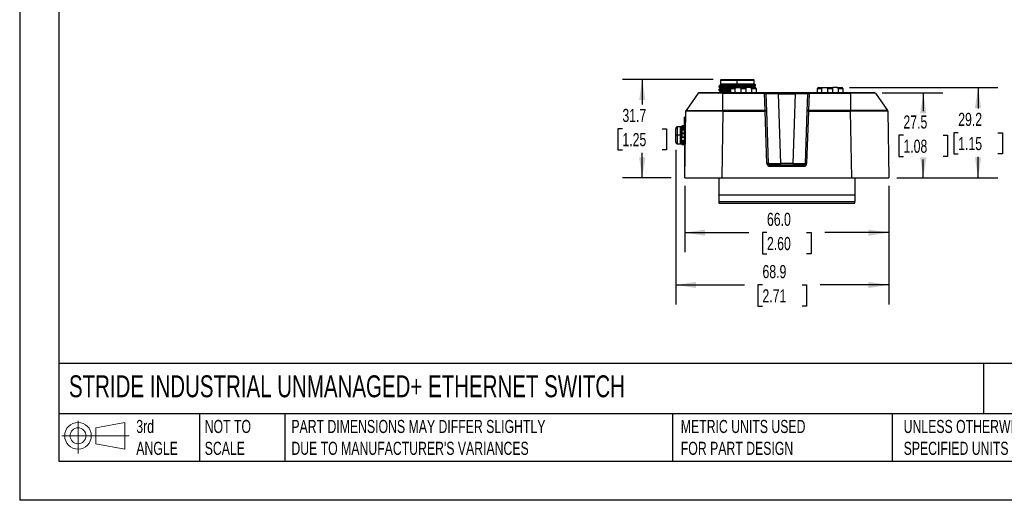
# Model space of a CAD drawing. Header units: millimetres. Extents: x 0 to 559, y 0 to 432.
# Tile 1 of 21: x 0 to 318, y 0 to 155. Entities that reach past the tile are written whole.
import ezdxf

# ---------------------------------------------------------------- set-up
doc = ezdxf.new("R2010")
doc.units = ezdxf.units.MM
doc.header["$LTSCALE"] = 2
doc.linetypes.add('CENTERX2', pattern=[20.32, 12.7, -2.54, 2.54, -2.54])
doc.layers.add('DIMENSIONS', color=140, linetype='Continuous', lineweight=25)
doc.layers.add('TEXT', color=140, linetype='Continuous', lineweight=25)
doc.layers.add('SLD-DEFPOINTS', color=7, linetype='Continuous')
doc.styles.add('SLDTEXTSTYLE0', font='TXT', dxfattribs={"width": 0.7})
doc.dimstyles.new('SLDDIMSTYLE0', dxfattribs={"dimtxt": 4.316016, "dimasz": 6.604, "dimexe": 0, "dimexo": 0.0625, "dimgap": 1.079004, "dimtad": 0, "dimtih": 1, "dimtoh": 1, "dimdec": 1, "dimrnd": 1e-09, "dimzin": 12, "dimdsep": 46, "dimtxsty": 'SLDTEXTSTYLE0', "dimsah": 1, "dimcen": 0.09, "dimadec": 0, "dimazin": 3, "dimtfac": 1, "dimtdec": 1, "dimtofl": 0, "dimtmove": 0, "dimatfit": 3, "dimfxl": 0, "dimfrac": 2, "dimtolj": 1, "dimtzin": 12, "dimarcsym": 0})
doc.dimstyles.new('SLDDIMSTYLE1', dxfattribs={"dimtxt": 4.316016, "dimasz": 6.604, "dimexe": 0, "dimexo": 0.0625, "dimgap": 1.079004, "dimtad": 0, "dimtih": 1, "dimtoh": 1, "dimdec": 1, "dimrnd": 1e-09, "dimzin": 4, "dimdsep": 46, "dimtxsty": 'SLDTEXTSTYLE0', "dimsah": 1, "dimcen": 0.09, "dimadec": 0, "dimazin": 1, "dimtfac": 1, "dimtdec": 1, "dimtofl": 0, "dimtmove": 0, "dimatfit": 3, "dimfxl": 0, "dimfrac": 2, "dimtolj": 1, "dimtzin": 12, "dimarcsym": 0})

# ---------------------------------------------------------------- blocks, each defined once
blk = doc.blocks.new('Block11')
at = {"color": 7, "linetype": 'Continuous', "lineweight": 18}
for p, q in [((5.18, 10.62), (5.18, 0)), ((10.96, 8.33), (20.35, 10.06)), ((20.35, 10.06), (20.35, 1.46)), ((10.96, 3.19), (10.96, 8.33)), ((0, 5.76), (21.75, 5.76)), ((10.96, 3.19), (20.35, 1.46))]:
    blk.add_line(p, q, dxfattribs=at)
for radius in [4.3, 2.57]:
    blk.add_circle((5.18, 5.76), radius, dxfattribs=at)
blk = doc.blocks.new('Block12')
at = {"layer": 'SLD-DEFPOINTS'}
blk.add_blockref('Block11', (0, 0), dxfattribs=at)
blk = doc.blocks.new('_D')
at = {"layer": 'DIMENSIONS'}
for p, q in [((212.07, 113.3), (212.07, 63.27)), ((280.97, 101.7), (280.97, 63.27)), ((212.07, 69.62), (234.26, 69.62)), ((240.11, 69.62), (238.66, 69.62)), ((238.66, 69.62), (238.66, 62.76)), ((252.93, 69.62), (254.38, 69.62)), ((254.38, 69.62), (254.38, 62.76)), ((280.97, 69.62), (258.78, 69.62)), ((238.66, 62.76), (240.11, 62.76)), ((254.38, 62.76), (252.93, 62.76))]:
    blk.add_line(p, q, dxfattribs=at)
for points in [[(212.07, 69.62), (218.67, 68.61), (218.67, 70.64)], [(280.97, 69.62), (274.36, 70.64), (274.36, 68.61)]]:
    blk.add_solid(points, dxfattribs=at)
at = {"layer": 'DIMENSIONS', "char_height": 4.233, "attachment_point": 1, "style": 'SLDTEXTSTYLE0'}
for s, insert in [('68.9', (240.11, 76.05)), ('2.71', (240.11, 68.22))]:
    blk.add_mtext(s, dxfattribs=dict(at, insert=insert))
blk = doc.blocks.new('_D_1')
at = {"layer": 'DIMENSIONS'}
for p, q in [((214.97, 101.7), (214.97, 80.19)), ((280.97, 101.7), (280.97, 80.19)), ((214.97, 86.54), (235.71, 86.54)), ((241.56, 86.54), (240.11, 86.54)), ((240.11, 86.54), (240.11, 79.68)), ((254.38, 86.54), (255.83, 86.54)), ((255.83, 86.54), (255.83, 79.68)), ((280.97, 86.54), (260.23, 86.54)), ((240.11, 79.68), (241.56, 79.68)), ((255.83, 79.68), (254.38, 79.68))]:
    blk.add_line(p, q, dxfattribs=at)
for points in [[(214.97, 86.54), (221.57, 85.52), (221.57, 87.55)], [(280.97, 86.54), (274.36, 87.55), (274.36, 85.52)]]:
    blk.add_solid(points, dxfattribs=at)
at = {"layer": 'DIMENSIONS', "char_height": 4.233, "attachment_point": 1, "style": 'SLDTEXTSTYLE0'}
for s, insert in [('66.0', (241.56, 92.96)), ('2.60', (241.56, 85.13))]:
    blk.add_mtext(s, dxfattribs=dict(at, insert=insert))
blk = doc.blocks.new('_D_2')
at = {"layer": 'DIMENSIONS'}
for p, q in [((224.18, 135.99), (194.89, 135.99)), ((201.24, 135.99), (201.24, 127.94)), ((194.83, 120.12), (193.38, 120.12)), ((193.38, 120.12), (193.38, 113.26)), ((207.66, 120.12), (209.11, 120.12)), ((209.11, 120.12), (209.11, 113.26)), ((193.38, 113.26), (194.83, 113.26)), ((201.24, 104.24), (201.24, 112.29)), ((209.11, 113.26), (207.66, 113.26)), ((210.54, 104.24), (194.89, 104.24))]:
    blk.add_line(p, q, dxfattribs=at)
for points in [[(201.24, 135.99), (200.23, 129.39), (202.26, 129.39)], [(201.24, 104.24), (202.26, 110.85), (200.23, 110.85)]]:
    blk.add_solid(points, dxfattribs=at)
at = {"layer": 'DIMENSIONS', "char_height": 4.233, "attachment_point": 1, "style": 'SLDTEXTSTYLE0'}
for s, insert in [('31.7', (194.83, 126.54)), ('1.25', (194.83, 118.72))]:
    blk.add_mtext(s, dxfattribs=dict(at, insert=insert))
blk = doc.blocks.new('_D_3')
at = {"layer": 'DIMENSIONS'}
for p, q in [((278.82, 131.74), (298.44, 131.74)), ((292.09, 131.74), (292.09, 125.82)), ((285.67, 117.99), (284.22, 117.99)), ((284.22, 117.99), (284.22, 111.13)), ((298.5, 117.99), (299.95, 117.99)), ((299.95, 117.99), (299.95, 111.13)), ((284.22, 111.13), (285.67, 111.13)), ((292.09, 104.24), (292.09, 110.17)), ((299.95, 111.13), (298.5, 111.13)), ((283.51, 104.24), (298.44, 104.24))]:
    blk.add_line(p, q, dxfattribs=at)
for points in [[(292.09, 131.74), (291.07, 125.14), (293.1, 125.14)], [(292.09, 104.24), (293.1, 110.85), (291.07, 110.85)]]:
    blk.add_solid(points, dxfattribs=at)
at = {"layer": 'DIMENSIONS', "char_height": 4.233, "attachment_point": 1, "style": 'SLDTEXTSTYLE0'}
for s, insert in [('27.5', (285.67, 124.42)), ('1.08', (285.67, 116.59))]:
    blk.add_mtext(s, dxfattribs=dict(at, insert=insert))
blk = doc.blocks.new('_D_4')
at = {"layer": 'DIMENSIONS'}
for p, q in [((268.28, 133.44), (316.15, 133.44)), ((309.8, 133.44), (309.8, 126.67)), ((303.38, 118.84), (301.93, 118.84)), ((301.93, 118.84), (301.93, 111.98)), ((316.21, 118.84), (317.66, 118.84)), ((317.66, 118.84), (317.66, 111.98)), ((301.93, 111.98), (303.38, 111.98)), ((317.66, 111.98), (316.21, 111.98)), ((309.8, 104.24), (309.8, 111.02)), ((283.51, 104.24), (316.15, 104.24))]:
    blk.add_line(p, q, dxfattribs=at)
for points in [[(309.8, 133.44), (308.78, 126.84), (310.81, 126.84)], [(309.8, 104.24), (310.81, 110.85), (308.78, 110.85)]]:
    blk.add_solid(points, dxfattribs=at)
at = {"layer": 'DIMENSIONS', "char_height": 4.233, "attachment_point": 1, "style": 'SLDTEXTSTYLE0'}
for s, insert in [('29.2', (303.38, 125.27)), ('1.15', (303.38, 117.44))]:
    blk.add_mtext(s, dxfattribs=dict(at, insert=insert))

msp = doc.modelspace()

# ---------------------------------------------------------------- linework, layer by layer
at = {"color": 7, "linetype": 'Continuous'}
for p in [(0, 431.81), (558.8, 0.01)]:
    msp.add_line(p, (0, 0.01), dxfattribs=at)
for p, q in [((225.97, 133.84), (225.97, 133.64)), ((226.52, 134.49), (226.4, 134.42)), ((226.4, 134.39), (226.46, 134.36)), ((226.72, 135.99), (226.52, 135.79)), ((226.52, 135.79), (226.52, 134.49)), ((226.52, 135.79), (231.97, 135.79)), ((231.97, 134.49), (226.52, 134.49)), ((226.72, 135.99), (237.22, 135.99)), ((231.97, 134.49), (231.97, 135.79)), ((231.97, 135.79), (237.42, 135.79)), ((232.15, 134.49), (231.97, 134.49)), ((237.42, 134.49), (232.15, 134.49)), ((234.97, 134.18), (234.73, 134.45)), ((237.95, 134.18), (234.97, 134.18)), ((237.42, 135.79), (237.22, 135.99)), ((237.42, 134.49), (237.42, 135.79)), ((237.97, 134.18), (237.42, 134.49)), ((219.33, 131.57), (215.42, 125.99)), ((219.33, 131.57), (215.42, 125.99)), ((219.72, 131.74), (220.6, 131.74)), ((224.98, 131.74), (227.32, 131.74)), ((225.97, 132.84), (225.97, 132.64)), ((225.97, 131.84), (225.97, 131.74)), ((226.48, 133.36), (226.48, 133.36)), ((227.34, 131.74), (227.34, 131.57)), ((240.77, 131.74), (227.34, 131.74)), ((227.34, 125.99), (227.34, 131.57)), ((227.34, 131.57), (240.77, 131.57)), ((229.89, 133.14), (231.32, 133.14)), ((229.89, 131.74), (229.89, 133.14)), ((230.19, 133.44), (231.81, 133.44)), ((231.32, 131.74), (231.32, 133.14)), ((231.81, 133.44), (233.08, 133.44)), ((233.08, 133.44), (234.86, 133.44)), ((233.08, 133.14), (233.08, 133.44)), ((233.08, 133.14), (234.86, 133.14)), ((233.08, 133.14), (233.08, 131.74)), ((236.12, 133.44), (234.86, 133.44)), ((234.86, 131.74), (234.86, 133.14)), ((236.12, 133.44), (237.74, 133.44)), ((236.61, 133.14), (236.61, 131.74)), ((236.61, 133.14), (238.04, 133.14)), ((238.04, 133.14), (238.04, 131.74)), ((240.77, 131.74), (240.77, 131.57)), ((240.77, 131.74), (241.12, 131.74)), ((240.96, 125.99), (240.77, 131.57)), ((241.17, 131.36), (241.36, 125.77)), ((241.7, 131.74), (242.96, 131.74)), ((245.16, 131.74), (245.16, 131.36)), ((250.77, 131.74), (245.16, 131.74)), ((245.16, 131.36), (245.95, 108.88)), ((245.16, 131.36), (250.77, 131.36)), ((249.99, 108.88), (250.77, 131.36)), ((250.77, 131.74), (250.77, 131.36)), ((252.98, 131.74), (253.35, 131.74)), ((254.58, 125.77), (254.77, 131.36)), ((255.17, 131.57), (254.98, 125.99)), ((255.01, 131.74), (255.17, 131.74)), ((255.17, 131.57), (255.17, 131.74)), ((268.59, 131.74), (255.17, 131.74)), ((255.17, 131.57), (268.59, 131.57)), ((257.89, 133.14), (259.32, 133.14)), ((257.89, 131.74), (257.89, 133.14)), ((258.19, 133.44), (259.81, 133.44)), ((259.32, 131.74), (259.32, 133.14)), ((259.81, 133.44), (261.08, 133.44)), ((261.08, 133.44), (262.86, 133.44)), ((261.08, 133.14), (261.08, 133.44)), ((261.08, 133.14), (261.08, 131.74)), ((261.08, 133.14), (262.86, 133.14)), ((264.12, 133.44), (262.86, 133.44)), ((262.86, 131.74), (262.86, 133.14)), ((264.12, 133.44), (265.74, 133.44)), ((264.61, 133.14), (264.61, 131.74)), ((264.61, 133.14), (266.04, 133.14)), ((266.04, 133.14), (266.04, 131.74)), ((268.59, 131.74), (270.96, 131.74)), ((268.59, 131.57), (268.59, 125.99)), ((275.33, 131.74), (276.22, 131.74)), ((276.61, 131.57), (280.52, 125.99)), ((214.97, 104.24), (215.34, 125.76)), ((214.97, 104.24), (215.34, 125.76)), ((215.32, 124.33), (215.34, 125.67)), ((227.34, 125.76), (226.97, 104.24)), ((240.96, 125.99), (227.34, 125.99)), ((227.34, 125.76), (240.96, 125.76)), ((240.96, 125.99), (240.96, 125.76)), ((241.55, 108.87), (240.96, 125.76)), ((241.36, 125.77), (241.95, 108.88)), ((253.99, 108.88), (254.58, 125.77)), ((254.98, 125.76), (254.39, 108.87)), ((254.98, 125.76), (254.98, 125.99)), ((268.59, 125.99), (254.98, 125.99)), ((254.98, 125.76), (268.59, 125.76)), ((268.97, 104.24), (268.59, 125.76)), ((280.59, 125.76), (280.97, 104.24)), ((280.59, 125.76), (280.97, 104.24)), ((280.59, 125.67), (280.62, 124.33)), ((214.77, 121.01), (214.17, 121.01)), ((214.17, 121.01), (214.77, 121.01)), ((214.17, 120.64), (214.17, 121.01)), ((214.17, 121.01), (214.17, 121.01)), ((214.77, 121.01), (214.77, 120.64)), ((214.77, 121.01), (214.77, 121.01)), ((214.87, 119.39), (214.87, 123.89)), ((215.31, 123.89), (214.87, 123.89)), ((212.07, 117.99), (212.07, 120.14)), ((212.07, 115.84), (212.07, 117.99)), ((212.67, 117.99), (212.07, 117.99)), ((213.47, 120.74), (212.67, 120.74)), ((212.67, 117.99), (212.67, 120.74)), ((213.47, 117.99), (212.67, 117.99)), ((212.67, 115.24), (212.67, 117.99)), ((213.47, 120.74), (213.47, 117.99)), ((213.47, 117.99), (214.07, 117.99)), ((213.47, 117.99), (213.47, 115.24)), ((214.07, 120.55), (214.07, 120.91)), ((214.07, 120.29), (214.07, 120.55)), ((214.07, 120.15), (214.07, 120.29)), ((214.07, 119.99), (214.07, 120.15)), ((214.07, 119.56), (214.07, 119.99)), ((214.07, 118.69), (214.07, 119.56)), ((214.07, 118.49), (214.07, 118.69)), ((214.07, 118.46), (214.07, 118.49)), ((214.07, 117.99), (214.07, 118.46)), ((214.07, 117.53), (214.07, 117.99)), ((214.17, 120.62), (214.17, 120.64)), ((214.17, 120.64), (214.77, 120.64)), ((214.17, 120.55), (214.17, 120.62)), ((214.17, 120.48), (214.17, 120.55)), ((214.17, 120.48), (214.77, 120.49)), ((214.17, 120.22), (214.17, 120.48)), ((214.77, 120.22), (214.17, 120.22)), ((214.17, 120.15), (214.17, 120.22)), ((214.17, 120.07), (214.17, 120.15)), ((214.77, 120.07), (214.17, 120.07)), ((214.17, 119.66), (214.17, 120.07)), ((214.77, 119.66), (214.17, 119.66)), ((214.17, 119.66), (214.17, 119.61)), ((214.17, 118.72), (214.17, 119.61)), ((214.77, 119.61), (214.17, 119.61)), ((214.17, 118.69), (214.17, 118.72)), ((214.77, 118.72), (214.17, 118.72)), ((214.17, 118.59), (214.17, 118.69)), ((214.17, 118.59), (214.77, 118.59)), ((214.17, 118.47), (214.17, 118.59)), ((214.77, 118.47), (214.17, 118.47)), ((214.17, 117.51), (214.17, 118.47)), ((214.77, 120.64), (214.77, 120.48)), ((214.77, 120.47), (214.77, 120.22)), ((214.77, 120.22), (214.77, 120.07)), ((214.77, 120.07), (214.77, 119.66)), ((214.77, 119.66), (214.77, 119.61)), ((214.77, 119.61), (214.77, 118.72)), ((214.87, 119), (214.77, 119)), ((214.77, 118.72), (214.77, 118.59)), ((214.77, 118.59), (214.77, 118.47)), ((214.77, 118.47), (214.77, 117.51)), ((214.87, 119.39), (214.87, 105.39)), ((214.87, 119.39), (215.23, 119.39)), ((212.67, 115.24), (213.47, 115.24)), ((214.07, 117.49), (214.07, 117.53)), ((214.07, 117.29), (214.07, 117.49)), ((214.07, 117.27), (214.07, 117.29)), ((214.77, 117.27), (214.07, 117.27)), ((214.07, 116.35), (214.07, 117.27)), ((214.07, 116), (214.07, 116.32)), ((214.07, 115.84), (214.07, 116)), ((214.07, 115.69), (214.07, 115.84)), ((214.07, 115.44), (214.07, 115.69)), ((214.07, 115.08), (214.07, 115.44)), ((214.17, 117.39), (214.17, 117.51)), ((214.17, 117.51), (214.77, 117.51)), ((214.77, 117.39), (214.17, 117.39)), ((214.17, 116.27), (214.77, 116.27)), ((214.17, 115.92), (214.17, 116.23)), ((214.77, 115.92), (214.17, 115.92)), ((214.17, 115.83), (214.17, 115.92)), ((214.17, 115.77), (214.17, 115.83)), ((214.17, 115.51), (214.17, 115.77)), ((214.17, 115.77), (214.77, 115.77)), ((214.17, 115.44), (214.17, 115.51)), ((214.77, 115.51), (214.17, 115.51)), ((214.17, 115.37), (214.17, 115.44)), ((214.17, 115.35), (214.17, 115.37)), ((214.77, 115.35), (214.17, 115.35)), ((214.17, 114.98), (214.17, 115.35)), ((214.17, 114.98), (214.77, 114.98)), ((214.77, 114.98), (214.17, 114.98)), ((214.17, 114.98), (214.17, 114.98)), ((214.77, 117.51), (214.77, 117.39)), ((214.77, 117.27), (214.77, 117.39)), ((214.77, 117.27), (214.77, 116.27)), ((214.77, 116.98), (214.87, 116.98)), ((214.77, 116.27), (214.77, 115.92)), ((214.77, 115.92), (214.77, 115.77)), ((214.77, 115.77), (214.77, 115.51)), ((214.77, 115.51), (214.77, 115.35)), ((214.77, 115.35), (214.77, 114.98)), ((214.77, 114.98), (214.77, 114.98)), ((242.45, 108), (242.45, 108.39)), ((253.49, 108.39), (242.45, 108.39)), ((245.95, 108.88), (245.95, 108.39)), ((249.99, 108.88), (245.95, 108.88)), ((253.49, 108), (253.49, 108.39)), ((242.45, 108), (253.49, 108)), ((214.97, 104.24), (215.11, 104.24)), ((215.17, 104.24), (215.47, 104.24)), ((215.97, 104.24), (216.74, 104.24)), ((225.97, 104.24), (225.97, 98.79)), ((226.97, 104.24), (268.97, 104.24)), ((269.97, 104.24), (269.97, 98.79)), ((280.47, 104.24), (280.77, 104.24)), ((225.97, 98.79), (269.97, 98.79)), ((225.97, 98.62), (225.97, 98.79)), ((269.97, 98.79), (269.97, 98.62)), ((269.97, 98.62), (225.97, 98.62)), ((225.97, 98.62), (225.97, 96.56)), ((225.97, 96.56), (225.97, 96.09)), ((225.97, 96.56), (269.97, 96.56)), ((225.97, 96.09), (269.97, 96.09)), ((269.97, 98.62), (269.97, 96.56)), ((269.97, 96.09), (269.97, 96.56))]:
    msp.add_line(p, q)
at = {"flags": 128}
for points in [[(226.46, 134.13), (226.21, 133.99), (225.97, 133.85)], [(237.94, 134.14), (237.92, 134.13), (237.73, 134.1), (237.38, 134.07), (236.9, 134.05), (236.28, 134.02), (235.56, 134), (234.74, 133.97), (233.85, 133.95), (232.92, 133.92), (231.95, 133.89), (230.99, 133.87), (230.05, 133.84), (229.17, 133.82), (228.35, 133.79), (227.63, 133.77), (227.02, 133.74), (226.54, 133.72), (226.2, 133.69), (226.01, 133.66), (225.98, 133.64)], [(226.47, 134.36), (226.45, 134.36), (226.51, 134.39), (226.76, 134.42), (227.19, 134.45)], [(226.45, 134.36), (226.5, 134.31), (226.52, 134.24)], [(226.52, 134.24), (226.5, 134.18), (226.45, 134.13)], [(226.48, 133.36), (226.45, 133.37), (226.58, 133.4), (226.9, 133.43), (227.4, 133.46), (228.07, 133.49), (228.87, 133.52), (229.77, 133.55), (230.76, 133.58), (231.79, 133.61), (232.83, 133.64), (233.83, 133.67), (234.77, 133.7), (235.61, 133.73), (236.32, 133.76), (236.88, 133.79), (237.27, 133.82), (237.46, 133.85), (237.47, 133.86)], [(234.73, 134.45), (233.71, 134.42), (232.63, 134.39), (231.52, 134.36), (230.42, 134.32), (229.39, 134.29), (228.46, 134.26), (227.68, 134.23), (227.07, 134.2), (226.66, 134.16), (226.46, 134.13), (226.47, 134.13)], [(237.42, 133.74), (237.42, 133.74), (237.31, 133.71), (237, 133.68), (236.5, 133.65), (235.82, 133.62), (235, 133.59), (234.05, 133.56), (233.03, 133.53), (231.97, 133.49)], [(237.42, 133.74), (237.44, 133.81), (237.48, 133.86)], [(237.48, 133.63), (237.44, 133.68), (237.42, 133.74)], [(237.48, 133.86), (237.72, 134), (237.96, 134.14)], [(227.34, 131.57), (225.78, 131.57), (224.28, 131.57), (222.89, 131.57), (221.68, 131.57), (220.68, 131.57), (219.94, 131.57), (219.48, 131.57), (219.33, 131.57)], [(227.34, 131.74), (226.34, 131.74), (225.35, 131.74), (224.4, 131.74), (223.5, 131.74), (222.66, 131.74), (221.91, 131.74), (221.25, 131.74), (220.69, 131.74), (220.24, 131.74), (219.92, 131.74), (219.72, 131.74), (219.66, 131.74)], [(226.46, 133.13), (226.22, 132.99), (225.97, 132.85)], [(225.97, 132.64), (226.21, 132.5), (226.46, 132.36)], [(226.45, 132.13), (226.21, 131.99), (225.97, 131.85)], [(225.98, 133.64), (226.22, 133.5), (226.46, 133.36)], [(225.98, 132.85), (225.98, 132.85), (226.09, 132.88), (226.34, 132.9), (226.72, 132.92), (227.22, 132.95), (227.83, 132.97), (228.53, 133), (229.31, 133.02), (229.93, 133.04)], [(226.45, 133.36), (226.5, 133.31), (226.52, 133.24)], [(226.52, 133.24), (226.5, 133.18), (226.45, 133.13)], [(226.45, 132.36), (226.5, 132.31), (226.52, 132.24)], [(226.52, 132.24), (226.5, 132.18), (226.45, 132.13)], [(231.97, 133.49), (230.91, 133.46), (230.29, 133.44)], [(231.32, 133.14), (231.33, 133.2), (231.36, 133.26), (231.41, 133.32), (231.47, 133.36), (231.62, 133.42), (231.81, 133.44)], [(237.46, 133.63), (237.49, 133.62), (237.37, 133.59), (237.02, 133.55), (236.47, 133.52), (235.74, 133.49), (234.86, 133.46), (234.46, 133.44)], [(236.61, 133.14), (236.6, 133.21), (236.57, 133.26), (236.53, 133.32), (236.47, 133.36), (236.31, 133.42), (236.12, 133.44)], [(237.82, 133.43), (237.72, 133.49), (237.48, 133.63)], [(245.16, 131.74), (243.89, 131.74), (242.73, 131.74), (241.78, 131.74), (241.23, 131.74), (240.88, 131.74), (240.77, 131.74)], [(240.77, 131.57), (240.84, 131.57), (240.92, 131.56), (240.99, 131.54), (241.05, 131.51), (241.1, 131.48), (241.13, 131.44), (241.16, 131.4), (241.17, 131.36)], [(245.16, 131.36), (244.38, 131.36), (243.63, 131.36), (242.94, 131.36), (242.34, 131.36), (241.84, 131.36), (241.47, 131.36), (241.24, 131.36), (241.17, 131.36)], [(255.17, 131.74), (254.98, 131.74), (254.44, 131.74), (253.58, 131.74), (252.73, 131.74), (251.78, 131.74), (250.77, 131.74)], [(254.77, 131.36), (254.69, 131.36), (254.47, 131.36), (254.1, 131.36), (253.6, 131.36), (252.99, 131.36), (252.3, 131.36), (251.55, 131.36), (250.77, 131.36)], [(254.77, 131.36), (254.78, 131.4), (254.8, 131.44), (254.84, 131.48), (254.89, 131.51), (254.95, 131.54), (255.02, 131.56), (255.09, 131.57), (255.17, 131.57)], [(259.32, 133.14), (259.33, 133.2), (259.36, 133.26), (259.41, 133.32), (259.47, 133.36), (259.62, 133.42), (259.81, 133.44)], [(264.61, 133.14), (264.6, 133.21), (264.57, 133.26), (264.53, 133.32), (264.47, 133.36), (264.31, 133.42), (264.12, 133.44)], [(276.28, 131.74), (276.21, 131.74), (276.02, 131.74), (275.7, 131.74), (275.25, 131.74), (274.69, 131.74), (274.03, 131.74), (273.27, 131.74), (272.44, 131.74), (271.54, 131.74), (270.58, 131.74), (269.6, 131.74), (268.59, 131.74)], [(276.61, 131.57), (276.45, 131.57), (276, 131.57), (275.26, 131.57), (274.26, 131.57), (273.05, 131.57), (271.66, 131.57), (270.16, 131.57), (268.59, 131.57)], [(215.34, 125.76), (215.36, 125.88), (215.42, 125.99)], [(215.42, 125.99), (215.65, 126), (216.32, 126.01), (217.43, 126.01), (218.91, 126.01), (220.72, 126.01), (222.78, 126.01), (225.02, 126), (227.34, 125.99)], [(227.34, 125.76), (227.34, 125.88), (227.34, 125.99)], [(241.36, 125.77), (241.35, 125.81), (241.33, 125.86), (241.29, 125.89), (241.24, 125.93), (241.18, 125.95), (241.11, 125.97), (241.04, 125.98), (240.96, 125.99)], [(254.98, 125.99), (254.9, 125.98), (254.82, 125.97), (254.76, 125.95), (254.7, 125.93), (254.65, 125.89), (254.61, 125.86), (254.58, 125.81), (254.58, 125.77)], [(280.52, 125.99), (280.29, 126), (279.61, 126.01), (278.51, 126.01), (277.03, 126.01), (275.22, 126.01), (273.16, 126.01), (270.92, 126), (268.59, 125.99)], [(268.59, 125.76), (268.59, 125.88), (268.59, 125.99)], [(280.52, 125.99), (280.57, 125.88), (280.59, 125.76)], [(214.17, 119.61), (214.15, 119.61), (214.13, 119.61), (214.11, 119.61), (214.1, 119.6), (214.09, 119.59), (214.08, 119.58), (214.07, 119.57), (214.07, 119.56)], [(214.97, 104.24), (215.03, 104.24), (215.22, 104.24), (215.52, 104.24), (215.93, 104.24), (216.63, 104.24), (217.49, 104.24), (218.48, 104.24), (220.22, 104.24), (222.26, 104.24), (223.37, 104.24), (224.53, 104.24), (225.73, 104.24), (226.97, 104.24)], [(268.97, 104.24), (270.2, 104.24), (271.41, 104.24), (272.57, 104.24), (273.68, 104.24), (275.07, 104.24), (276.33, 104.24), (277.45, 104.24), (278.89, 104.24), (280.01, 104.24), (280.42, 104.24), (280.72, 104.24), (280.91, 104.24), (280.97, 104.24)]]:
    msp.add_lwpolyline(points, dxfattribs=at)
for centre, radius, start, end in [((237.86, -69.47), 203.67, 90.8143, 93.341), ((226.99, 130.86), 3.6, 86.8075, 99.3002), ((232.14, 71.12), 63.37, 90.1591, 95.0929), ((231.5, -86.04), 220.53, 89.8777, 91.1199), ((233.03, 109.27), 25.24, 86.149, 91.9965), ((219.66, 131.34), 0.4, 89.988, 144.9939), ((229.71, 96.92), 35.92, 89.7128, 95.9599), ((230.21, 84.6), 47.44, 90.3854, 95.1062), ((229.91, 102.19), 30.36, 90.0308, 96.5102), ((229.61, 106.43), 26.88, 89.2807, 96.7028), ((229.65, 104.67), 27.64, 89.4945, 96.5873), ((230.01, 102.3), 31.14, 89.7032, 96.4459), ((229.83, 103.24), 29.19, 89.8666, 96.5037), ((234.37, -41.67), 173.57, 91.4784, 92.4006), ((230.19, 133.14), 0.3, 90, 180), ((226.42, 133.29), 8.44, 358.9819, 1.0181), ((237.74, 133.14), 0.3, 0, 90), ((240.77, 131.34), 0.4, 2, 90), ((255.17, 131.34), 0.4, 90, 178), ((258.19, 133.14), 0.3, 90, 180), ((254.42, 133.29), 8.44, 358.9819, 1.0181), ((265.74, 133.14), 0.3, 0, 90), ((302.48, 131.58), 33.89, 179.7306, 180.0189), ((276.28, 131.34), 0.4, 34.9956, 89.9922), ((221.34, -341.22), 467.03, 89.2641, 90.7361), ((241.26, 120.04), 5.73, 89.0025, 92.9978), ((254.68, 120.04), 5.73, 87.0022, 90.9975), ((274.59, -365.97), 491.77, 89.3011, 90.699), ((214.17, 120.91), 0.1, 90, 180), ((214.17, 120.91), 0.0986, 89.2094, 179.187), ((212.67, 120.14), 0.6, 90, 180), ((213.47, 120.14), 0.6, 0, 90), ((214.15, 120.55), 0.0826, 130.582, 164.0781), ((214.14, 120.55), 0.0733, 164.6497, 179.9704), ((214.16, 120.57), 0.0893, 191.4218, 278.0495), ((214.16, 120.31), 0.0893, 191.4218, 278.0495), ((214.16, 119.98), 0.0927, 85.1841, 174.1938), ((214.17, 119.56), 0.1, 90.0251, 180), ((214.14, 118.59), 0.127, 79.2612, 127.0068), ((214.17, 118.69), 0.1, 180, 270), ((214.14, 118.33), 0.146, 80.5358, 121.2353), ((214.17, 120.53), 0.109, 89.3484, 130.2655), ((212.67, 115.84), 0.6, 180, 270), ((213.47, 115.84), 0.6, 270, 0), ((214.14, 117.66), 0.146, 238.7647, 279.4642), ((214.17, 117.29), 0.1, 90, 180), ((214.16, 116.36), 0.0919, 183.509, 275.1815), ((214.16, 116.01), 0.0927, 185.8062, 274.8159), ((214.16, 115.68), 0.0893, 81.9505, 168.5782), ((214.16, 115.42), 0.0893, 81.9505, 168.5782), ((214.14, 115.44), 0.0733, 180.0296, 195.3503), ((214.16, 115.45), 0.0979, 199.0354, 272.8042), ((214.17, 115.08), 0.1, 180, 270), ((214.17, 115.08), 0.0986, 180.813, 270.7906), ((241.85, 103.14), 5.73, 89.0025, 92.9978), ((242.45, 108.9), 0.9, 182.0152, 269.9848), ((242.45, 108.89), 0.5, 182, 270), ((243.95, 346.89), 238.02, 269.5189, 270.4811), ((251.99, 346.84), 237.98, 269.5188, 270.4812), ((704.83, 108.74), 454.84, 179.9831, 180.0439), ((253.49, 108.89), 0.5, 270, 358), ((253.49, 108.9), 0.9, 270.0151, 357.9849), ((254.09, 103.14), 5.73, 87.0022, 90.9975), ((215.87, 105.39), 1, 180, 206.3549)]:
    msp.add_arc(centre, radius, start, end)
at = {"layer": 'TEXT'}
for p, q in [((12.7, 419.1), (12.7, 12.7)), ((546.1, 44.25), (12.7, 44.25)), ((311.52, 44.25), (311.52, 27.94)), ((546.1, 27.94), (12.7, 27.94)), ((58.09, 27.94), (58.09, 12.7)), ((85.67, 27.94), (85.67, 12.7)), ((210.97, 27.94), (210.97, 12.7)), ((282, 27.94), (282, 12.7)), ((12.7, 12.7), (546.1, 12.7))]:
    msp.add_line(p, q, dxfattribs=at)

# ---------------------------------------------------------------- block references
at = {"layer": 'SLD-DEFPOINTS'}
msp.add_blockref('Block12', (13.68, 15.11), dxfattribs=at)

# ---------------------------------------------------------------- texts
at = {"layer": 'TEXT', "linetype": 'CENTERX2', "lineweight": 18, "attachment_point": 1, "style": 'SLDTEXTSTYLE0'}
for s, insert, char_height in [('STRIDE INDUSTRIAL UNMANAGED+ ETHERNET SWITCH', (15.93, 40.4), 7.074), ('3rd^JANGLE', (37.7, 25.99), 4.233), ('NOT TO^JSCALE', (59.81, 25.99), 4.2333), ("PART DIMENSIONS MAY DIFFER SLIGHTLY ^JDUE TO MANUFACTURER'S VARIANCES", (87.83, 25.99), 4.2333), ('METRIC UNITS USED ^JFOR PART DESIGN', (213.71, 25.99), 4.2333), ('UNLESS OTHERWISE ^JSPECIFIED UNITS ARE:', (285.74, 25.99), 4.2333)]:
    msp.add_mtext(s, dxfattribs=dict(at, insert=insert, char_height=char_height))

# ---------------------------------------------------------------- dimensions: what is measured, and where the dimension line sits
at = {"layer": 'DIMENSIONS'}
for base, p1, p2, angle, dimstyle, picture, middle in [((201.244788, 104.243983), (226.718604, 135.993982), (214.968604, 104.243983), 90, 'SLDDIMSTYLE0', '_D_2', (201.244788, 120.118983)), ((309.8, 104.24), (265.74, 133.44), (280.97, 104.24), 90, 'SLDDIMSTYLE0', '_D_4', (309.8, 118.84)), ((292.09, 131.74), (280.97, 104.24), (276.28, 131.74), 270, 'SLDDIMSTYLE0', '_D_3', (292.09, 117.99)), ((280.97, 86.54), (214.97, 104.24), (280.97, 104.24), 0, 'SLDDIMSTYLE1', '_D_1', (247.97, 86.54))]:
    dim = msp.add_linear_dim(base=base, p1=p1, p2=p2, angle=angle, dimstyle=dimstyle, dxfattribs=at)
    dim.commit()
    dim.dimension.update_dxf_attribs({"geometry": picture, "text_midpoint": middle, "dimtype": 160})
dim = msp.add_linear_dim(base=(280.97, 69.62), p1=(212.07, 115.84), p2=(280.97, 104.24), dimstyle='SLDDIMSTYLE0', dxfattribs=at)
dim.commit()
dim.dimension.update_dxf_attribs({"geometry": '_D', "text_midpoint": (246.52, 69.62), "dimtype": 160})

doc.saveas('drawing.dxf')
